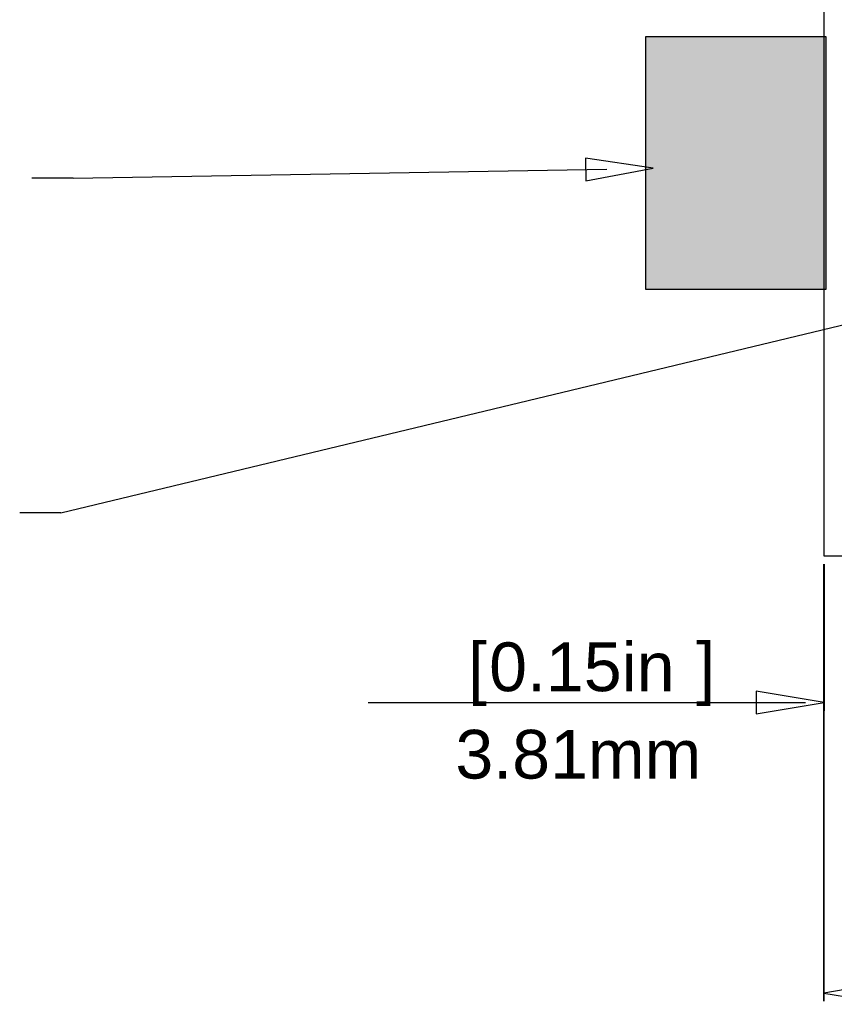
# Model space of a CAD drawing. Header units: inches. Extents: x 0 to 474, y -297 to 0.
# Tile 2 of 256: x 107 to 146, y -211 to -163. Entities that reach past the tile are written whole.
import ezdxf

# ---------------------------------------------------------------- set-up
doc = ezdxf.new("R2010")
doc.units = ezdxf.units.IN
doc.header["$MEASUREMENT"] = 0
doc.styles.add('Arial0', font='arial.ttf', dxfattribs={"height": 3.644212})

msp = doc.modelspace()

# ---------------------------------------------------------------- linework, layer by layer
at = {"color": 18, "true_color": 0x000000}
for p, q in [((145.8, -136.476), (145.8, -188.8)), ((145.9, -163.5), (137.1, -163.5)), ((137.1, -163.5), (137.1, -175.8)), ((145.9, -175.8), (145.9, -163.5)), ((137.1, -175.8), (145.9, -175.8)), ((145.8, -188.8), (282.96, -188.8))]:
    msp.add_line(p, q, dxfattribs=at)
at = {"color": 7, "true_color": 0xffffff}
for p, q in [((145.9, -163.5), (137.1, -163.5)), ((137.1, -163.5), (137.1, -175.8)), ((145.9, -175.8), (145.9, -163.5)), ((137.1, -175.8), (145.9, -175.8))]:
    msp.add_line(p, q, dxfattribs=at)
at = {"color": 1, "true_color": 0xff0000}
for p, q in [((137.48, -169.911), (134.171, -169.419)), ((134.171, -169.419), (134.19, -170.518)), ((109.2, -170.4), (135.209, -169.951)), ((134.19, -170.518), (137.48, -169.911)), ((109.2, -170.4), (107.2, -170.4)), ((109.2, -170.4), (109.2, -170.4)), ((108.6, -186.7), (161.83, -173.902)), ((108.6, -186.7), (106.6, -186.7)), ((108.6, -186.7), (108.6, -186.7))]:
    msp.add_line(p, q, dxfattribs=at)
at = {"color": 152, "true_color": 0x007ac0}
for p, q in [((145.8, -189.203), (145.8, -210.5)), ((145.8, -210.5), (145.8, -189.203)), ((145.803, -189.2), (145.803, -196.347)), ((145.803, -196.347), (145.803, -189.2)), ((145.803, -195.947), (142.503, -195.397)), ((142.503, -195.397), (142.503, -196.497)), ((123.577, -195.947), (142.503, -195.947)), ((139.453, -195.947), (144.894, -195.947)), ((142.503, -196.497), (145.803, -195.947)), ((149.1, -209.55), (145.8, -210.1)), ((145.8, -210.1), (149.1, -210.65))]:
    msp.add_line(p, q, dxfattribs=at)
at = {"color": 190, "true_color": 0x9900ff}
msp.add_solid([(137.1, -175.8), (145.9, -175.8), (137.1, -163.5), (145.9, -163.5)], dxfattribs=at)

# ---------------------------------------------------------------- texts
at = {"color": 12, "true_color": 0xc00000, "style": 'Arial0'}
for s, p in [('[', (128.452, -195.392)), (']', (139.574, -195.392)), ('0.15in', (129.481, -195.392)), ('3.81mm', (127.837, -199.651))]:
    msp.add_text(s, height=2.375, dxfattribs=at).set_placement(p)

doc.saveas('drawing.dxf')
